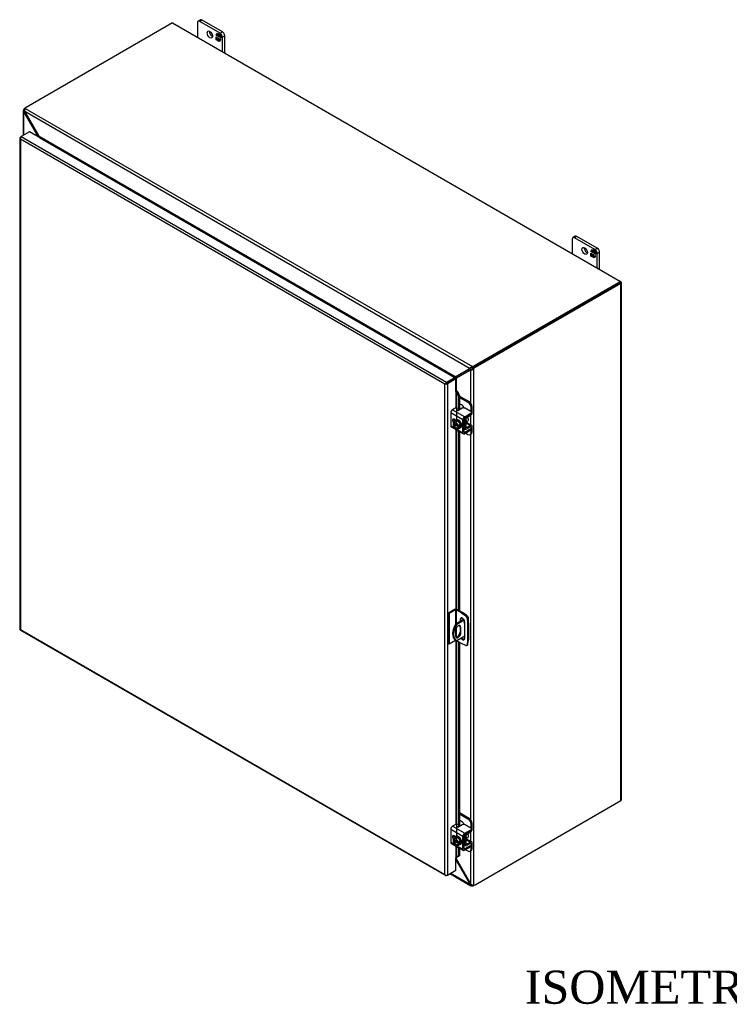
# Model space of a CAD drawing. Header units: inches. Extents: x 6 to 233, y 0 to 156.
# Tile 7 of 8: x 169 to 201, y 111 to 156. Entities that reach past the tile are written whole.
import ezdxf
from ezdxf.enums import TextEntityAlignment as Align

# ---------------------------------------------------------------- set-up
doc = ezdxf.new("R2010")
doc.units = ezdxf.units.IN
doc.header["$MEASUREMENT"] = 0
for name, color, linetype in [('COM40153-1', 7, 'CONTINUOUS'), ('COM40153-2', 7, 'CONTINUOUS'), ('COM42667', 7, 'CONTINUOUS'), ('COM42780', 7, 'CONTINUOUS'), ('COM48489', 7, 'CONTINUOUS'), ('COM70236-3', 7, 'CONTINUOUS'), ('COM71782-1', 7, 'CONTINUOUS'), ('DEFAULT', 7, 'CONTINUOUS'), ('FET07710', 7, 'CONTINUOUS'), ('SCC19011', 7, 'CONTINUOUS'), ('WAF25035', 7, 'CONTINUOUS')]:
    doc.layers.add(name, color=color, linetype=linetype)
doc.styles.add('SEACAD_TIMES_NEW_ROMAN', font='times.ttf')

msp = doc.modelspace()

# ---------------------------------------------------------------- linework, layer by layer
at = {"layer": 'COM40153-1', "color": 7}
for p, q in [((189.471, 128.877), (189.484, 128.87)), ((189.297, 128.738), (188.94, 128.532)), ((188.94, 128.532), (188.981, 128.509)), ((189.319, 128.704), (188.981, 128.509)), ((189.509, 128.59), (189.509, 128.834)), ((188.926, 128.228), (188.926, 127.991)), ((189.345, 127.984), (188.981, 127.774)), ((189.133, 128.395), (189.173, 128.371)), ((189.133, 128.395), (189.133, 128.157)), ((189.133, 128.157), (189.173, 128.134)), ((189.173, 128.134), (189.173, 128.371)), ((188.921, 127.807), (188.962, 127.784))]:
    msp.add_line(p, q, dxfattribs=at)
for centre, major_axis, start_param, end_param in [((189.422, 128.834), (-0.0864, 0), 2.529725, 3.926991), ((189.221, 128.327), (0.3, 0.52), 1.508132, 3.141593), ((189.262, 128.304), (0.3, 0.52), 1.508132, 3.204257), ((189.05, 128.3), (-0.087, -0.151), 2.356194, 5.497787), ((189.009, 128.323), (-0.087, -0.151), 2.356194, 2.906426), ((189.35, 128.6), (-0.025, -0.0433), 4.139289, 6.283185), ((189.309, 128.623), (0.025, 0.0433), 4.093609, 5.210881), ((189.35, 128.6), (-0.025, -0.0433), 0, 0.63978), ((189.05, 128.063), (0.087, 0.151), 2.356194, 5.497787), ((189.009, 128.086), (0.087, 0.151), 3.37676, 5.497787)]:
    msp.add_ellipse(centre, major_axis=major_axis, ratio=0.57735, start_param=start_param, end_param=end_param, dxfattribs=at)
at = {"layer": 'COM40153-2', "color": 7}
for p, q in [((188.883, 129.187), (188.604, 129.026)), ((188.604, 129.026), (188.604, 127.638)), ((188.645, 129.003), (188.604, 129.026)), ((188.923, 129.163), (188.645, 129.003)), ((188.645, 129.003), (188.645, 127.615)), ((188.923, 129.163), (188.923, 128.504)), ((188.964, 129.163), (188.964, 128.546)), ((189.199, 129.028), (188.964, 129.163)), ((189.239, 129.051), (189.005, 129.187)), ((189.199, 129.028), (189.239, 129.051)), ((189.199, 129.028), (189.388, 128.9)), ((189.428, 128.923), (189.239, 129.051)), ((189.388, 128.9), (189.428, 128.923)), ((189.133, 128.731), (189.174, 128.755)), ((189.133, 128.731), (189.133, 128.644)), ((189.174, 128.667), (189.174, 128.755)), ((189.345, 127.89), (189.345, 128.609)), ((189.493, 128.812), (189.452, 128.788)), ((189.452, 128.788), (189.469, 128.56)), ((189.469, 128.56), (189.509, 128.584)), ((189.469, 128.56), (189.469, 127.796)), ((189.509, 128.584), (189.493, 128.812)), ((189.509, 128.584), (189.509, 127.819)), ((188.964, 128.353), (188.964, 127.927)), ((188.645, 127.615), (188.604, 127.638)), ((188.923, 127.775), (188.645, 127.615)), ((188.923, 127.806), (188.923, 127.775)), ((188.964, 127.783), (188.964, 127.775)), ((189.199, 127.64), (188.964, 127.775)), ((189.388, 127.55), (189.199, 127.64)), ((189.432, 127.548), (189.472, 127.572)), ((189.469, 127.796), (189.452, 127.587)), ((189.452, 127.587), (189.493, 127.61)), ((189.469, 127.796), (189.509, 127.819)), ((189.493, 127.61), (189.509, 127.819))]:
    msp.add_line(p, q, dxfattribs=at)
for centre, major_axis, start_param, end_param in [((188.944, 129.152), (-0.0864, 0), 3.926991, 5.497787), ((188.944, 129.152), (-0.0288, 0), 3.926991, 5.497787), ((189.382, 128.822), (0.05, -0.0866), 0.872665, 2.268928), ((189.422, 128.845), (-0.05, 0.0866), 4.014257, 5.410521), ((189.239, 128.67), (0.075, -0.13), 0.785398, 3.926991), ((189.28, 128.693), (0.075, -0.13), 3.416574, 3.926991), ((188.944, 127.764), (0.0288, 0), 0.785398, 2.356194), ((189.239, 127.951), (-0.075, 0.13), 1.73559, 3.926991), ((189.28, 127.975), (-0.075, 0.13), 1.73559, 2.866611), ((189.382, 127.635), (-0.05, 0.0866), 2.443461, 3.839724), ((189.422, 127.658), (-0.05, 0.0866), 3.141593, 3.839724)]:
    msp.add_ellipse(centre, major_axis=major_axis, ratio=0.57735, start_param=start_param, end_param=end_param, dxfattribs=at)
at = {"layer": 'COM42667', "color": 7}
for p, q in [((188.939, 138.314), (188.794, 138.231)), ((188.794, 138.231), (189.343, 137.914)), ((189.228, 138.295), (189.081, 138.211)), ((189.616, 138.153), (189.369, 138.295)), ((189.262, 137.774), (188.713, 138.09)), ((188.713, 138.09), (188.713, 137.508)), ((188.944, 137.758), (188.869, 137.801)), ((189.262, 137.191), (189.262, 137.774)), ((189.316, 137.222), (189.316, 137.805)), ((189.343, 137.914), (189.616, 138.071)), ((189.343, 137.852), (189.616, 138.009)), ((189.616, 138.009), (189.616, 138.071)), ((189.645, 138.05), (189.645, 138.112)), ((188.713, 137.508), (188.917, 137.39)), ((188.737, 137.456), (189.286, 137.139)), ((188.956, 137.368), (189.262, 137.191)), ((189.616, 137.364), (189.343, 137.207)), ((189.603, 137.453), (189.616, 137.446)), ((189.616, 137.302), (189.616, 137.364)), ((189.645, 137.343), (189.645, 137.405)), ((189.343, 137.207), (189.316, 137.222)), ((189.616, 137.302), (189.343, 137.145)), ((189.262, 118.912), (188.713, 119.229)), ((188.713, 119.229), (188.713, 118.646)), ((188.939, 119.452), (188.794, 119.369)), ((188.794, 119.369), (189.343, 119.052)), ((189.228, 119.434), (189.081, 119.349)), ((189.343, 119.052), (189.616, 119.21)), ((189.343, 118.99), (189.616, 119.148)), ((189.616, 119.291), (189.369, 119.434)), ((189.616, 119.148), (189.616, 119.21)), ((189.645, 119.188), (189.645, 119.25)), ((188.713, 118.646), (188.917, 118.529)), ((188.944, 118.896), (188.869, 118.94)), ((189.262, 118.33), (189.262, 118.912)), ((189.316, 118.361), (189.316, 118.943)), ((188.737, 118.594), (189.286, 118.277)), ((188.956, 118.506), (189.262, 118.33)), ((189.343, 118.345), (189.316, 118.361)), ((189.616, 118.503), (189.343, 118.345)), ((189.616, 118.441), (189.343, 118.283)), ((189.603, 118.592), (189.616, 118.584)), ((189.616, 118.441), (189.616, 118.503)), ((189.645, 118.481), (189.645, 118.543))]:
    msp.add_line(p, q, dxfattribs=at)
for centre, major_axis, start_param, end_param in [((188.794, 138.137), (-0.0572, -0.0991), 3.926991, 5.497787), ((188.973, 138.294), (-0.048, 0), 3.141593, 5.497787), ((189.047, 138.23), (0.048, 0), 2.929457, 5.497787), ((189.298, 138.255), (0.1, 0), 0.785398, 2.356194), ((188.869, 137.71), (0.0562, -0.0973), 2.356194, 4.826451), ((188.922, 137.741), (0.0562, -0.0973), 3.6401, 4.826451), ((189.343, 137.82), (0.0572, 0.0991), 0.785398, 2.356194), ((189.343, 137.82), (0.0192, 0.0333), 0.785398, 2.356194), ((189.545, 138.112), (-0.1, 0), 2.356194, 3.926991), ((189.545, 138.05), (-0.1, 0), 2.356194, 3.141593), ((188.794, 137.555), (0.0572, 0.0991), 2.356194, 3.141593), ((189.545, 137.405), (-0.1, 0), 2.356194, 3.926991), ((189.545, 137.343), (-0.1, 0), 2.356194, 3.141593), ((189.343, 137.238), (0.0572, 0.0991), 2.356194, 3.926991), ((189.343, 137.238), (0.0192, 0.0333), 2.356194, 3.926991), ((188.794, 119.275), (-0.0572, -0.0991), 3.926991, 5.497787), ((188.973, 119.433), (-0.048, 0), 3.141593, 5.497787), ((189.047, 119.369), (0.048, 0), 2.929457, 5.497787), ((189.298, 119.393), (0.1, 0), 0.785398, 2.356194), ((189.343, 118.959), (0.0572, 0.0991), 0.785398, 2.356194), ((189.545, 119.25), (-0.1, 0), 2.356194, 3.926991), ((189.545, 119.188), (-0.1, 0), 2.356194, 3.141593), ((188.794, 118.693), (0.0572, 0.0991), 2.356194, 3.141593), ((188.869, 118.848), (0.0562, -0.0973), 2.356194, 4.826451), ((188.922, 118.879), (0.0562, -0.0973), 3.6401, 4.826451), ((189.343, 118.959), (0.0192, 0.0333), 0.785398, 2.356194), ((189.343, 118.376), (0.0572, 0.0991), 2.356194, 3.926991), ((189.343, 118.376), (0.0192, 0.0333), 2.356194, 3.926991), ((189.545, 118.543), (-0.1, 0), 2.356194, 3.926991), ((189.545, 118.481), (-0.1, 0), 2.356194, 3.141593)]:
    msp.add_ellipse(centre, major_axis=major_axis, ratio=0.57735, start_param=start_param, end_param=end_param, dxfattribs=at)
at = {"layer": 'COM42780', "color": 7}
for p, q in [((189.111, 138.851), (189.543, 138.601)), ((189.111, 138.788), (189.489, 138.57)), ((189.206, 138.448), (189.111, 138.503)), ((189.489, 138.57), (189.543, 138.601)), ((189.684, 138.356), (189.631, 138.325)), ((189.631, 138.142), (189.631, 138.325)), ((189.684, 138.113), (189.684, 138.356)), ((189.319, 137.822), (189.361, 137.798)), ((189.361, 137.41), (189.361, 137.798)), ((189.414, 137.441), (189.414, 137.829)), ((189.441, 137.876), (189.605, 137.974)), ((189.316, 137.436), (189.361, 137.41)), ((189.316, 137.397), (189.384, 137.358)), ((189.414, 137.441), (189.441, 137.425)), ((189.418, 137.624), (189.605, 137.516)), ((189.661, 137.521), (189.433, 137.653)), ((189.604, 137.454), (189.44, 137.363)), ((189.605, 137.516), (189.441, 137.425)), ((189.603, 137.454), (189.631, 137.438)), ((189.631, 137.435), (189.631, 137.438)), ((189.684, 137.226), (189.684, 137.469)), ((189.389, 137.171), (189.489, 137.113)), ((189.589, 137.103), (189.643, 137.134)), ((189.631, 137.195), (189.631, 137.313)), ((189.631, 137.195), (189.684, 137.226)), ((189.111, 119.989), (189.543, 119.739)), ((189.111, 119.927), (189.489, 119.708)), ((189.206, 119.586), (189.111, 119.641)), ((189.489, 119.708), (189.543, 119.739)), ((189.684, 119.494), (189.631, 119.463)), ((189.684, 119.251), (189.684, 119.494)), ((189.441, 119.014), (189.605, 119.112)), ((189.631, 119.28), (189.631, 119.463)), ((189.319, 118.96), (189.361, 118.936)), ((189.361, 118.548), (189.361, 118.936)), ((189.414, 118.579), (189.414, 118.967)), ((189.418, 118.762), (189.605, 118.655)), ((189.661, 118.66), (189.433, 118.791)), ((189.605, 118.655), (189.441, 118.564)), ((189.684, 118.364), (189.684, 118.607)), ((189.316, 118.574), (189.361, 118.548)), ((189.316, 118.536), (189.384, 118.496)), ((189.389, 118.309), (189.489, 118.251)), ((189.414, 118.579), (189.441, 118.564)), ((189.604, 118.592), (189.44, 118.501)), ((189.589, 118.241), (189.643, 118.273)), ((189.603, 118.592), (189.631, 118.576)), ((189.631, 118.573), (189.631, 118.576)), ((189.631, 118.333), (189.631, 118.451)), ((189.631, 118.333), (189.684, 118.364))]:
    msp.add_line(p, q, dxfattribs=at)
for centre, major_axis, start_param, end_param in [((189.206, 138.285), (0.1, -0.173), 1.392108, 2.356194), ((189.489, 138.407), (0.1, -0.173), 0.785398, 2.356194), ((189.543, 138.438), (-0.1, 0.173), 3.926991, 5.497787), ((189.442, 137.845), (-0.0572, -0.0991), 4.744903, 5.497787), ((189.442, 137.845), (-0.0192, -0.0333), 3.944444, 5.497787), ((189.327, 137.748), (0.078, -0.135), 0.133398, 1.437398), ((189.603, 138.066), (-0.0572, -0.0991), 0.802851, 2.356194), ((189.442, 137.457), (0.0572, 0.0991), 2.356194, 3.909538), ((189.442, 137.457), (0.0192, 0.0333), 2.356194, 3.909538), ((189.603, 137.422), (-0.0192, -0.0333), 2.356194, 3.909538), ((189.603, 137.422), (-0.0572, -0.0991), 2.356194, 3.909538), ((189.489, 137.276), (-0.1, 0.173), 2.356194, 3.926991), ((189.543, 137.307), (-0.1, 0.173), 3.141593, 3.926991), ((189.206, 119.423), (0.1, -0.173), 1.392108, 2.356194), ((189.489, 119.545), (0.1, -0.173), 0.785398, 2.356194), ((189.543, 119.576), (-0.1, 0.173), 3.926991, 5.497787), ((189.603, 119.205), (-0.0572, -0.0991), 0.802851, 2.356194), ((189.442, 118.983), (-0.0572, -0.0991), 4.744903, 5.497787), ((189.442, 118.983), (-0.0192, -0.0333), 3.944444, 5.497787), ((189.327, 118.886), (0.078, -0.135), 0.133398, 1.437398), ((189.603, 118.561), (-0.0192, -0.0333), 2.356194, 3.909538), ((189.603, 118.561), (-0.0572, -0.0991), 2.356194, 3.909538), ((189.442, 118.595), (0.0572, 0.0991), 2.356194, 3.909538), ((189.442, 118.595), (0.0192, 0.0333), 2.356194, 3.909538), ((189.489, 118.415), (-0.1, 0.173), 2.356194, 3.926991), ((189.543, 118.446), (-0.1, 0.173), 3.141593, 3.926991)]:
    msp.add_ellipse(centre, major_axis=major_axis, ratio=0.57735, start_param=start_param, end_param=end_param, dxfattribs=at)
at = {"layer": 'COM48489', "color": 7}
for p, q in [((169.357, 151.787), (169.357, 150.649)), ((169.415, 151.776), (169.359, 151.769)), ((169.423, 151.82), (169.383, 151.843)), ((169.422, 151.746), (169.383, 151.723)), ((169.383, 150.664), (169.383, 151.723)), ((170.038, 150.594), (169.383, 151.723)), ((169.449, 151.901), (169.49, 151.924)), ((169.449, 151.901), (169.455, 151.897)), ((170.038, 150.594), (170.071, 150.614)), ((170.038, 150.585), (170.038, 150.594)), ((196.413, 144.024), (196.393, 144.036)), ((196.372, 143.977), (189.773, 140.167)), ((196.413, 143.954), (189.814, 140.143)), ((196.413, 120.532), (196.413, 143.954)), ((196.439, 120.568), (196.439, 143.989)), ((189.625, 140.036), (188.969, 139.664)), ((189.01, 139.688), (189.652, 140.052)), ((189.649, 140.05), (189.625, 140.036)), ((189.625, 138.523), (189.625, 140.036)), ((189.666, 140.06), (189.68, 140.077)), ((189.68, 140.077), (189.668, 140.044)), ((189.706, 140.109), (189.747, 140.086)), ((189.747, 140.086), (189.747, 116.703)), ((189.773, 140.167), (189.814, 140.143)), ((188.917, 139.638), (188.907, 139.648)), ((188.969, 139.664), (189.01, 139.688)), ((188.969, 139.09), (188.969, 139.664)), ((189.625, 137.542), (189.625, 137.989)), ((189.625, 119.662), (189.625, 137.124)), ((189.814, 116.722), (196.413, 120.532)), ((189.625, 118.68), (189.625, 119.127)), ((189.625, 116.753), (189.625, 118.262)), ((188.969, 117.881), (188.969, 117.957)), ((188.969, 117.881), (189.625, 116.753))]:
    msp.add_line(p, q, dxfattribs=at)
for centre, radius, start, end in [((169.432, 151.787), 0.0746, 131.1998, 193.8127), ((169.464, 151.793), 0.107, 192.9737, 220.7862), ((169.48, 151.787), 0.0653, 150.132, 189.5302), ((189.617, 140.2), 0.164, 272.9287, 288.1405), ((189.612, 140.123), 0.0817, 296.9678, 317.8265), ((189.612, 140.248), 0.212, 285.2655, 309.7555), ((189.484, 140.264), 0.271, 316.3207, 325.1947), ((189.022, 139.505), 0.183, 93.7503, 128.6863), ((189.163, 139.483), 0.266, 136.8928, 149.1996), ((188.802, 117.806), 0.184, 24.1488, 38.9687), ((189.744, 116.855), 0.157, 220.6657, 240.7969), ((189.727, 116.817), 0.116, 239.1566, 280.1391)]:
    msp.add_arc(centre, radius, start, end, dxfattribs=at)
for centre, major_axis, start_param, end_param in [((169.449, 151.738), (0.1, 0.173), 0.785398, 1.276789), ((196.352, 143.989), (-0.0864, 0), 2.356194, 3.926991), ((189.773, 140.004), (0.1, 0.173), 0.785398, 1.276789), ((189.814, 139.98), (0.1, 0.173), 0.785398, 1.276789), ((188.949, 139.604), (-0.0864, 0), -1.068499, -1.002311), ((196.352, 120.568), (-0.0864, 0), 2.356194, 3.141593), ((189.814, 116.886), (-0.1, -0.173), 0.294007, 0.785398)]:
    msp.add_ellipse(centre, major_axis=major_axis, ratio=0.57735, start_param=start_param, end_param=end_param, dxfattribs=at)
at = {"layer": 'COM70236-3', "color": 7}
for p, q in [((176.11, 155.746), (169.49, 151.924)), ((176.11, 155.746), (196.393, 144.036)), ((169.422, 151.746), (189.586, 140.104)), ((170.071, 150.614), (169.422, 151.746)), ((169.44, 151.876), (189.69, 140.185)), ((170.071, 150.614), (188.936, 139.722)), ((170.092, 150.554), (170.093, 150.554)), ((170.093, 150.554), (188.874, 139.711)), ((170.094, 150.572), (170.098, 150.558)), ((196.393, 144.036), (189.773, 140.214)), ((196.393, 143.989), (196.393, 144.036)), ((196.393, 143.989), (189.773, 140.167)), ((189.586, 140.104), (188.936, 139.722)), ((189.613, 140.119), (188.977, 139.746)), ((189.61, 140.118), (189.586, 140.104)), ((189.648, 140.131), (189.614, 140.137)), ((189.648, 140.131), (189.627, 140.127)), ((189.69, 140.138), (189.69, 140.185)), ((189.773, 140.167), (189.773, 140.214)), ((188.874, 139.711), (188.873, 139.71)), ((188.88, 139.715), (188.883, 139.705)), ((188.936, 139.722), (188.977, 139.746)), ((188.941, 117.865), (188.969, 117.881)), ((188.941, 117.854), (189.586, 116.73)), ((188.678, 117.225), (189.629, 116.676)), ((189.586, 116.73), (188.704, 117.239)), ((189.625, 116.753), (189.586, 116.73)), ((189.648, 116.732), (189.614, 116.687)), ((189.69, 116.717), (189.69, 116.67))]:
    msp.add_line(p, q, dxfattribs=at)
for centre, radius, start, end in [((169.527, 151.802), 0.114, 139.6209, 181.0834), ((169.57, 151.798), 0.157, 179.2031, 199.3343), ((169.918, 150.504), 0.189, 16.8241, 35.5773), ((189.723, 140.015), 0.164, 131.8595, 147.0713), ((189.655, 140.05), 0.0817, 102.1735, 123.0323), ((189.764, 139.985), 0.214, 110.3668, 134.6121), ((188.871, 140.016), 0.301, 271.5345, 282.3731), ((188.824, 139.848), 0.183, 296.2029, 326.2497), ((188.886, 117.857), 0.0949, 48.6447, 60.2642), ((189.687, 116.765), 0.107, 199.1298, 227.1103), ((189.666, 116.741), 0.075, 226.3552, 288.6324), ((189.69, 116.782), 0.0651, 230.4297, 269.9081)]:
    msp.add_arc(centre, radius, start, end, dxfattribs=at)
for centre, major_axis, start_param, end_param in [((169.631, 151.843), (-0.2, 0), 5.497787, 5.989178), ((170.093, 150.578), (-0.0144, -0.0249), 0.785398, 1.068499), ((189.632, 140.296), (0.2, 0), 5.006396, 5.497787), ((189.632, 140.249), (0.2, 0), 5.006396, 5.497787), ((188.874, 139.734), (-0.0144, -0.0249), 0.785398, 1.068499), ((189.632, 116.78), (0.2, 0), 5.006396, 5.347275)]:
    msp.add_ellipse(centre, major_axis=major_axis, ratio=0.57735, start_param=start_param, end_param=end_param, dxfattribs=at)
msp.add_open_spline([(189.69, 140.138), (189.689, 140.138), (189.686, 140.138), (189.683, 140.137), (189.679, 140.137), (189.676, 140.137), (189.672, 140.136), (189.668, 140.135), (189.663, 140.134), (189.658, 140.133), (189.653, 140.132), (189.65, 140.132), (189.648, 140.131)], degree=3, knots=[0, 0, 0, 0, 0.078044, 0.157022, 0.236947, 0.317833, 0.399688, 0.482519, 0.608583, 0.736857, 0.867336, 1, 1, 1, 1], dxfattribs=at)
at = {"layer": 'COM71782-1', "color": 7}
for p, q in [((169.642, 150.814), (169.269, 150.598)), ((188.9, 139.695), (169.642, 150.814)), ((169.203, 150.54), (169.203, 128.291)), ((169.211, 150.518), (169.211, 150.518)), ((169.228, 150.575), (169.269, 150.598)), ((188.446, 139.386), (169.228, 150.481)), ((169.228, 150.481), (169.228, 128.279)), ((169.269, 150.598), (188.527, 139.48)), ((188.527, 139.48), (188.9, 139.695)), ((188.527, 139.433), (188.9, 139.648)), ((188.9, 139.648), (188.527, 139.433)), ((188.941, 139.624), (188.568, 139.409)), ((188.9, 139.695), (188.9, 139.648)), ((188.941, 139.624), (188.9, 139.648)), ((188.941, 139.053), (188.941, 139.624)), ((188.486, 139.409), (188.446, 139.386)), ((188.446, 117.184), (188.446, 139.386)), ((188.469, 139.399), (188.527, 139.433)), ((188.469, 139.399), (188.527, 139.433)), ((188.568, 139.409), (188.568, 117.161)), ((188.941, 139.053), (188.941, 138.315)), ((188.963, 139.058), (188.968, 139.091)), ((188.984, 139.027), (189.032, 139.047)), ((188.984, 139.027), (189.064, 138.849)), ((188.984, 137.777), (188.984, 139.027)), ((189.032, 139.047), (189.111, 138.868)), ((189.111, 138.868), (189.064, 138.849)), ((189.064, 138.849), (189.064, 138.204)), ((189.111, 138.868), (189.111, 138.228)), ((188.941, 137.76), (188.941, 137.756)), ((188.941, 137.338), (188.941, 129.201)), ((188.984, 129.196), (188.984, 137.313)), ((189.064, 137.267), (189.064, 129.153)), ((189.111, 137.24), (189.111, 129.126)), ((169.226, 128.252), (188.484, 117.133)), ((169.228, 128.279), (188.446, 117.184)), ((188.941, 127.78), (188.941, 119.453)), ((188.984, 118.916), (188.984, 127.763)), ((189.064, 127.718), (189.064, 119.343)), ((189.111, 127.69), (189.111, 119.366)), ((188.941, 118.898), (188.941, 118.894)), ((188.941, 118.477), (188.941, 117.947)), ((188.984, 117.968), (188.984, 118.451)), ((189.064, 118.405), (189.064, 118.016)), ((189.111, 118.378), (189.111, 118.035)), ((188.941, 117.376), (188.941, 117.947)), ((189.064, 118.016), (188.984, 117.968)), ((188.984, 117.968), (189.032, 117.987)), ((189.111, 118.035), (189.032, 117.987)), ((189.111, 118.035), (189.064, 118.016)), ((188.568, 117.161), (188.941, 117.376)), ((188.469, 117.151), (188.469, 117.151)), ((188.568, 117.161), (188.527, 117.137))]:
    msp.add_line(p, q, dxfattribs=at)
for centre, radius, start, end in [((188.901, 138.991), 0.0911, 23.2734, 46.5882), ((188.926, 138.963), 0.135, 38.3968, 71.6578), ((189.182, 117.688), 0.343, 125.2045, 129.639), ((189.02, 117.907), 0.0704, 117.4412, 127.5015)]:
    msp.add_arc(centre, radius, start, end, dxfattribs=at)
for centre, major_axis, ratio, start_param, end_param in [((169.289, 150.54), (0.0864, 0), 0.57735, 2.356194, 3.587154), ((169.269, 150.528), (0.0432, 0.0748), 0.57735, 0.785398, 2.016358), ((169.289, 150.516), (-0.061, 0.106), 0.577982, 1.231508, 1.571345), ((169.289, 150.516), (-0.061, 0.106), 0.577982, 1.230411, 1.570248), ((188.507, 139.421), (-0.0863, -0.0499), 0.000948, -1.124689, -0.784852), ((188.507, 139.421), (-0.0864, -0.0498), 0.000948, 0.784852, 1.124689), ((188.527, 139.409), (0.0432, 0.0748), 0.57735, 0.785398, 2.016358), ((188.507, 139.444), (0.0864, 0), 0.57735, 4.266828, 5.497787), ((188.507, 139.421), (0.0288, 0.0166), 0.000948, 0.785944, 2.356741), ((188.507, 139.421), (0.0288, 0.0166), 0.000948, 3.926445, 5.497241), ((188.961, 139.041), (0.0864, 0), 0.57735, 1.48353, 1.808737), ((188.961, 139.041), (0.0288, 0), 0.57735, 1.48353, 2.356194), ((169.289, 128.291), (0.0864, 0), 0.57735, 3.141593, 3.587154), ((169.289, 128.315), (-0.0864, -0.0498), 0.000948, 0.445015, 0.784852), ((169.289, 128.315), (-0.0863, -0.0499), 0.000948, -0.784852, -0.445015), ((169.269, 128.326), (0.0432, 0.0748), 0.57735, 2.696031, 3.141593), ((188.961, 117.936), (-0.0288, 0), 0.57735, 4.625123, 5.497787), ((188.507, 117.219), (0.061, -0.106), 0.577982, 4.712938, 5.052774), ((188.507, 117.219), (0.061, -0.106), 0.577982, 4.71184, 5.051677), ((188.507, 117.196), (0.0864, 0), 0.57735, 4.266828, 5.497787), ((188.527, 117.208), (0.0432, 0.0748), 0.57735, 2.696031, 3.926991)]:
    msp.add_ellipse(centre, major_axis=major_axis, ratio=ratio, start_param=start_param, end_param=end_param, dxfattribs=at)
at = {"layer": 'FET07710', "color": 7}
for p, q in [((177.241, 155.753), (177.241, 155.093)), ((177.378, 155.882), (177.272, 155.821)), ((177.453, 155.875), (177.347, 155.814)), ((178.266, 155.283), (177.347, 155.814)), ((178.372, 155.344), (177.453, 155.875)), ((178.084, 155.189), (178.153, 155.288)), ((178.095, 155.196), (178.084, 155.189)), ((178.12, 155.168), (178.084, 155.189)), ((178.095, 155.196), (178.12, 155.231)), ((178.12, 155.181), (178.095, 155.196)), ((178.132, 155.244), (178.12, 155.237)), ((178.176, 155.205), (178.12, 155.237)), ((178.12, 155.237), (178.12, 155.168)), ((178.127, 155.241), (178.158, 155.285)), ((178.187, 155.212), (178.132, 155.244)), ((178.153, 155.288), (178.215, 155.252)), ((178.187, 155.212), (178.176, 155.205)), ((178.176, 155.136), (178.176, 155.205)), ((178.187, 155.142), (178.187, 155.212)), ((178.221, 155.192), (178.21, 155.186)), ((178.265, 155.154), (178.21, 155.186)), ((178.21, 155.186), (178.21, 155.116)), ((178.215, 155.252), (178.215, 155.201)), ((178.215, 155.201), (178.24, 155.237)), ((178.226, 155.208), (178.215, 155.201)), ((178.276, 155.16), (178.221, 155.192)), ((178.226, 155.208), (178.245, 155.235)), ((178.24, 155.237), (178.302, 155.202)), ((178.266, 155.283), (178.372, 155.344)), ((178.302, 155.202), (178.302, 155.063)), ((178.084, 154.987), (178.084, 155.125)), ((178.084, 155.125), (178.12, 155.104)), ((178.095, 154.993), (178.084, 154.987)), ((178.145, 154.951), (178.084, 154.987)), ((178.095, 154.993), (178.095, 155.119)), ((178.152, 154.961), (178.095, 154.993)), ((178.12, 155.104), (178.12, 155.035)), ((178.12, 155.035), (178.176, 155.003)), ((178.171, 154.987), (178.145, 154.951)), ((178.182, 154.994), (178.171, 154.987)), ((178.171, 154.937), (178.171, 154.987)), ((178.182, 154.943), (178.171, 154.937)), ((178.232, 154.901), (178.171, 154.937)), ((178.187, 155.142), (178.176, 155.136)), ((178.21, 155.116), (178.176, 155.136)), ((178.176, 155.003), (178.176, 155.072)), ((178.176, 155.072), (178.21, 155.053)), ((178.187, 155.01), (178.176, 155.003)), ((178.182, 154.943), (178.182, 154.994)), ((178.239, 154.91), (178.182, 154.943)), ((178.21, 155.129), (178.187, 155.142)), ((178.187, 155.01), (178.187, 155.066)), ((178.21, 155.053), (178.21, 154.984)), ((178.21, 154.984), (178.265, 154.952)), ((178.302, 155), (178.232, 154.901)), ((178.276, 155.16), (178.265, 155.154)), ((178.265, 155.084), (178.265, 155.154)), ((178.276, 155.091), (178.265, 155.084)), ((178.302, 155.063), (178.265, 155.084)), ((178.265, 154.952), (178.265, 155.021)), ((178.265, 155.021), (178.302, 155)), ((178.27, 154.954), (178.265, 154.952)), ((178.276, 155.091), (178.276, 155.16)), ((178.302, 155.076), (178.276, 155.091)), ((178.276, 154.964), (178.276, 155.014)), ((178.478, 155.16), (178.372, 155.099)), ((178.372, 154.44), (178.372, 155.099)), ((178.478, 154.379), (178.478, 155.16)), ((194.212, 145.955), (194.212, 145.295)), ((194.348, 146.084), (194.243, 146.023)), ((194.423, 146.077), (194.318, 146.016)), ((195.237, 145.485), (194.318, 146.016)), ((195.343, 145.546), (194.423, 146.077)), ((195.054, 145.391), (195.124, 145.49)), ((195.066, 145.398), (195.054, 145.391)), ((195.091, 145.37), (195.054, 145.391)), ((195.066, 145.398), (195.091, 145.434)), ((195.091, 145.383), (195.066, 145.398)), ((195.102, 145.446), (195.091, 145.439)), ((195.146, 145.407), (195.091, 145.439)), ((195.091, 145.439), (195.091, 145.37)), ((195.098, 145.443), (195.128, 145.487)), ((195.158, 145.414), (195.102, 145.446)), ((195.124, 145.49), (195.185, 145.454)), ((195.158, 145.414), (195.146, 145.407)), ((195.146, 145.338), (195.146, 145.407)), ((195.158, 145.345), (195.158, 145.414)), ((195.191, 145.394), (195.18, 145.388)), ((195.236, 145.356), (195.18, 145.388)), ((195.18, 145.388), (195.18, 145.318)), ((195.185, 145.454), (195.185, 145.403)), ((195.185, 145.403), (195.211, 145.439)), ((195.197, 145.41), (195.185, 145.403)), ((195.247, 145.362), (195.191, 145.394)), ((195.197, 145.41), (195.215, 145.437)), ((195.211, 145.439), (195.272, 145.404)), ((195.247, 145.362), (195.236, 145.356)), ((195.236, 145.286), (195.236, 145.356)), ((195.237, 145.485), (195.343, 145.546)), ((195.247, 145.293), (195.247, 145.362)), ((195.272, 145.404), (195.272, 145.265)), ((195.449, 145.362), (195.343, 145.301)), ((195.449, 144.581), (195.449, 145.362)), ((195.054, 145.189), (195.054, 145.328)), ((195.054, 145.328), (195.091, 145.306)), ((195.066, 145.195), (195.054, 145.189)), ((195.116, 145.153), (195.054, 145.189)), ((195.066, 145.195), (195.066, 145.321)), ((195.122, 145.163), (195.066, 145.195)), ((195.091, 145.306), (195.091, 145.237)), ((195.091, 145.237), (195.146, 145.205)), ((195.141, 145.189), (195.116, 145.153)), ((195.153, 145.196), (195.141, 145.189)), ((195.141, 145.139), (195.141, 145.189)), ((195.153, 145.145), (195.141, 145.139)), ((195.203, 145.103), (195.141, 145.139)), ((195.158, 145.345), (195.146, 145.338)), ((195.18, 145.318), (195.146, 145.338)), ((195.146, 145.205), (195.146, 145.274)), ((195.146, 145.274), (195.18, 145.255)), ((195.158, 145.212), (195.146, 145.205)), ((195.153, 145.145), (195.153, 145.196)), ((195.209, 145.112), (195.153, 145.145)), ((195.18, 145.332), (195.158, 145.345)), ((195.158, 145.212), (195.158, 145.268)), ((195.18, 145.255), (195.18, 145.186)), ((195.18, 145.186), (195.236, 145.154)), ((195.272, 145.202), (195.203, 145.103)), ((195.247, 145.293), (195.236, 145.286)), ((195.272, 145.265), (195.236, 145.286)), ((195.236, 145.154), (195.236, 145.223)), ((195.236, 145.223), (195.272, 145.202)), ((195.24, 145.156), (195.236, 145.154)), ((195.272, 145.278), (195.247, 145.293)), ((195.247, 145.166), (195.247, 145.216)), ((195.343, 144.642), (195.343, 145.301))]:
    msp.add_line(p, q, dxfattribs=at)
for centre, major_axis, start_param, end_param in [((177.347, 155.691), (0.075, -0.13), 2.356194, 3.926991), ((177.453, 155.752), (0.075, -0.13), 2.356194, 3.141593), ((177.912, 155.283), (-0.088, 0.152), 0.649107, 2.492486), ((178.266, 155.161), (0.075, -0.13), 0.785398, 2.356194), ((178.372, 155.222), (-0.075, 0.13), 3.926991, 5.497787), ((194.318, 145.893), (0.075, -0.13), 2.356194, 3.926991), ((194.423, 145.954), (0.075, -0.13), 2.356194, 3.141593), ((194.883, 145.485), (-0.088, 0.152), 0.649107, 2.492486), ((195.237, 145.363), (0.075, -0.13), 0.785398, 2.356194), ((195.343, 145.424), (-0.075, 0.13), 3.926991, 5.497787)]:
    msp.add_ellipse(centre, major_axis=major_axis, ratio=0.57735, start_param=start_param, end_param=end_param, dxfattribs=at)
for centre in [(177.807, 155.222), (194.777, 145.424)]:
    msp.add_ellipse(centre, major_axis=(-0.088, 0.152), ratio=0.57735, dxfattribs=at)
at = {"layer": 'SCC19011', "color": 7}
for p, q in [((188.815, 137.664), (188.917, 137.723)), ((188.937, 137.68), (188.815, 137.664)), ((188.815, 137.664), (188.815, 137.615)), ((188.827, 137.608), (188.815, 137.615)), ((188.869, 137.602), (188.815, 137.571)), ((188.815, 137.571), (188.815, 137.522)), ((188.815, 137.571), (188.827, 137.564)), ((188.815, 137.522), (188.937, 137.365)), ((188.855, 137.618), (188.838, 137.608)), ((188.838, 137.564), (188.855, 137.574)), ((189.04, 137.511), (188.855, 137.618)), ((188.855, 137.574), (189.064, 137.453)), ((188.869, 137.61), (188.869, 137.602)), ((188.869, 137.602), (189.043, 137.501)), ((189.039, 137.739), (188.917, 137.723)), ((188.937, 137.68), (189.039, 137.739)), ((189.058, 137.524), (188.937, 137.68)), ((188.937, 137.365), (189.058, 137.381)), ((189.161, 137.583), (189.039, 137.739)), ((189.058, 137.475), (189.047, 137.481)), ((189.064, 137.453), (189.047, 137.444)), ((189.047, 137.437), (189.058, 137.43)), ((189.058, 137.524), (189.161, 137.583)), ((189.058, 137.475), (189.058, 137.524)), ((189.112, 137.506), (189.058, 137.475)), ((189.112, 137.461), (189.058, 137.43)), ((189.058, 137.381), (189.161, 137.44)), ((189.058, 137.381), (189.058, 137.43)), ((189.074, 137.483), (189.112, 137.461)), ((189.112, 137.461), (189.112, 137.506)), ((189.161, 137.44), (189.161, 137.583)), ((189.436, 137.698), (189.502, 137.736)), ((188.815, 118.802), (188.917, 118.861)), ((188.937, 118.818), (188.815, 118.802)), ((188.815, 118.802), (188.815, 118.753)), ((188.827, 118.747), (188.815, 118.753)), ((188.869, 118.74), (188.815, 118.709)), ((188.815, 118.709), (188.815, 118.66)), ((188.815, 118.709), (188.827, 118.702)), ((188.815, 118.66), (188.937, 118.504)), ((188.855, 118.756), (188.838, 118.747)), ((188.838, 118.702), (188.855, 118.712)), ((189.04, 118.649), (188.855, 118.756)), ((188.855, 118.712), (189.064, 118.592)), ((188.869, 118.748), (188.869, 118.74)), ((188.869, 118.74), (189.043, 118.639)), ((189.039, 118.877), (188.917, 118.861)), ((188.937, 118.818), (189.039, 118.877)), ((189.058, 118.662), (188.937, 118.818)), ((189.161, 118.721), (189.039, 118.877)), ((189.058, 118.613), (189.047, 118.62)), ((189.058, 118.662), (189.161, 118.721)), ((189.058, 118.613), (189.058, 118.662)), ((189.112, 118.644), (189.058, 118.613)), ((189.074, 118.622), (189.112, 118.6)), ((189.112, 118.6), (189.112, 118.644)), ((189.161, 118.579), (189.161, 118.721)), ((189.436, 118.837), (189.502, 118.875)), ((188.937, 118.504), (189.058, 118.52)), ((189.064, 118.592), (189.047, 118.582)), ((189.047, 118.575), (189.058, 118.569)), ((189.112, 118.6), (189.058, 118.569)), ((189.058, 118.52), (189.161, 118.579)), ((189.058, 118.52), (189.058, 118.569))]:
    msp.add_line(p, q, dxfattribs=at)
for centre, start, end in [((188.832, 137.62), 242.8525, 296.623), ((188.832, 137.575), 242.8527, 296.6228), ((188.832, 118.758), 242.8525, 296.623), ((188.832, 118.714), 242.8527, 296.6228)]:
    msp.add_arc(centre, 0.0126, start, end, dxfattribs=at)
for centre, major_axis, start_param, end_param in [((189.453, 137.821), (0.0488, -0.0845), 0, 2.159159), ((188.937, 137.523), (0.079, -0.137), 0.958412, 3.753977), ((188.937, 137.523), (-0.079, 0.137), 0.958412, 3.753977), ((188.942, 137.526), (0.075, -0.13), 3.141593, 3.744649), ((188.942, 137.526), (-0.075, 0.13), 0.96774, 3.141593), ((188.959, 137.536), (0.075, -0.13), 3.254972, 3.744649), ((188.959, 137.536), (-0.075, 0.13), 0.96774, 3.028213), ((188.937, 118.661), (0.079, -0.137), 0.958412, 3.753977), ((188.937, 118.661), (-0.079, 0.137), 0.958412, 3.753977), ((188.942, 118.664), (0.075, -0.13), 3.141593, 3.744649), ((188.942, 118.664), (-0.075, 0.13), 0.96774, 3.141593), ((188.959, 118.674), (0.075, -0.13), 3.254972, 3.744649), ((188.959, 118.674), (-0.075, 0.13), 0.96774, 3.028213), ((189.453, 118.959), (0.0488, -0.0845), 0, 2.159159)]:
    msp.add_ellipse(centre, major_axis=major_axis, ratio=0.57735, start_param=start_param, end_param=end_param, dxfattribs=at)
for points in [[(189.047, 137.444), (189.045, 137.443), (189.044, 137.441), (189.044, 137.439), (189.045, 137.438), (189.047, 137.437)], [(189.047, 118.582), (189.045, 118.581), (189.044, 118.58), (189.044, 118.577), (189.045, 118.576), (189.047, 118.575)]]:
    msp.add_open_spline(points, degree=3, knots=[0, 0, 0, 0, 0.5, 0.5, 1, 1, 1, 1], dxfattribs=at)
at = {"layer": 'WAF25035', "color": 7}
for p, q in [((188.965, 137.77), (188.939, 137.755)), ((189.139, 137.409), (189.165, 137.423)), ((188.965, 118.908), (188.939, 118.893)), ((189.139, 118.547), (189.165, 118.562))]:
    msp.add_line(p, q, dxfattribs=at)
for centre, start_param, end_param in [((189.039, 137.582), 2.729004, 6.283185), ((189.065, 137.597), 3.141593, 6.283185), ((189.039, 137.582), 0, 0.412589), ((189.039, 118.72), 0, 0.412589), ((189.039, 118.72), 2.729004, 6.283185), ((189.065, 118.735), 3.141593, 6.283185)]:
    msp.add_ellipse(centre, major_axis=(-0.1, 0.173), ratio=0.57735, start_param=start_param, end_param=end_param, dxfattribs=at)

# ---------------------------------------------------------------- texts
at = {"layer": 'DEFAULT', "color": 7, "style": 'SEACAD_TIMES_NEW_ROMAN'}
msp.add_text('ISOMETRIC VIEWS', height=1.5, dxfattribs=at).set_placement((192.066, 112.834), align=Align.TOP_LEFT)

doc.saveas('drawing.dxf')
